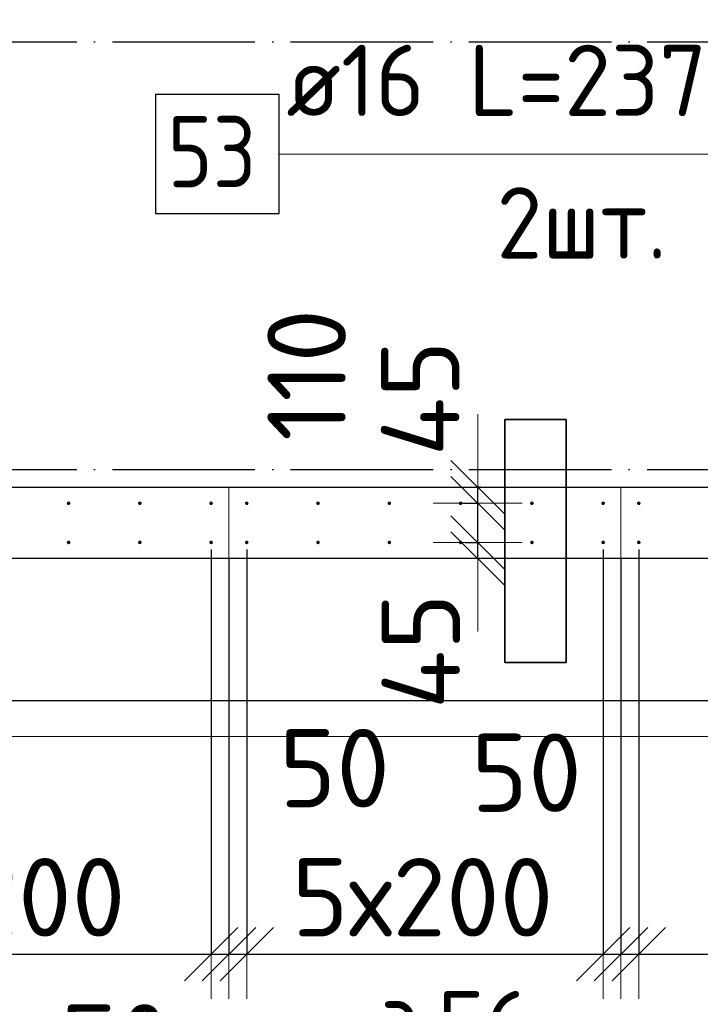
# Model space of a CAD drawing. Header units: millimetres. Extents: x 123094 to 184385, y 26948 to 48500.
# Tile 16 of 104: x 139943 to 141852, y 28498 to 31263. Entities that reach past the tile are written whole.
import ezdxf

# ---------------------------------------------------------------- set-up
doc = ezdxf.new("R2010")
doc.units = ezdxf.units.MM
doc.header["$PDMODE"] = 65
for name, pattern in [('______11', [500, 400, -50, 0, -50]), ('______2', [270, 200, -70]), ('______5', [1100, 800, -100, 100, -100])]:
    doc.linetypes.add(name, pattern=pattern)
for name, color, linetype, lineweight in [('Standard', 7, 'Continuous', 25), ('Арм.стержн. Выпуски', 180, 'Continuous', 35), ('Размерная линия_ общее', 7, 'Continuous', 13), ('Стена_ общее', 7, 'Continuous', 35), ('Фундамент_ общее', 7, 'Continuous', 35)]:
    doc.layers.add(name, color=color, linetype=linetype, lineweight=lineweight)
doc.layers.add('Осевая линия_ общее', color=7, linetype='______5', lineweight=13, true_color=0xa0a0a0)
doc.styles.add('ISOCPEUR', font='ISOCPEUR')
doc.dimstyles.new('DIMSTYLE_3', dxfattribs={"dimtxt": 220, "dimasz": 250, "dimexe": 0, "dimexo": 0, "dimgap": 110, "dimtad": 2, "dimdec": 0, "dimrnd": 5, "dimzin": 12, "dimdsep": 46, "dimtxsty": 'ISOCPEUR', "dimblk1": 'ALL_ML_STRICH', "dimblk2": 'ALL_ML_STRICH', "dimsah": 1, "dimcen": 0, "dimclrd": 7, "dimclre": 256, "dimclrt": 7, "dimadec": 0, "dimazin": 0, "dimtfac": 1, "dimtdec": 0, "dimtix": 1, "dimtmove": 2, "dimatfit": 3, "dimfxl": 0, "dimtzin": 0, "dimlwd": 0, "dimlwe": -3, "dimarcsym": 0})
doc.dimstyles.new('DIMSTYLE_5', dxfattribs={"dimtxt": 220, "dimasz": 250, "dimexe": 0, "dimexo": 0, "dimgap": 110, "dimtad": 2, "dimdec": 0, "dimrnd": 5, "dimzin": 12, "dimdsep": 46, "dimtxsty": 'ISOCPEUR', "dimblk1": 'ALL_ML_STRICH', "dimblk2": 'ALL_ML_STRICH', "dimsah": 1, "dimcen": 0, "dimclrd": 7, "dimclre": 256, "dimclrt": 7, "dimadec": 0, "dimazin": 0, "dimtfac": 1, "dimtdec": 0, "dimtix": 1, "dimtmove": 2, "dimatfit": 3, "dimfxl": 0, "dimtvp": 1.2, "dimtzin": 0, "dimlwd": 0, "dimlwe": -3, "dimarcsym": 0})
doc.dimstyles.new('DIMSTYLE_7', dxfattribs={"dimtxt": 220, "dimasz": 250, "dimexe": 0, "dimexo": 0, "dimgap": 110, "dimtad": 0, "dimdec": 0, "dimrnd": 5, "dimzin": 12, "dimdsep": 46, "dimtxsty": 'ISOCPEUR', "dimblk1": 'ALL_ML_STRICH', "dimblk2": 'ALL_ML_STRICH', "dimsah": 1, "dimcen": 0, "dimclrd": 7, "dimclre": 256, "dimclrt": 7, "dimadec": 0, "dimazin": 0, "dimtfac": 1, "dimtdec": 0, "dimtix": 1, "dimtmove": 2, "dimatfit": 3, "dimfxl": 0, "dimtvp": 1.2, "dimtzin": 0, "dimlwd": 0, "dimlwe": -3, "dimarcsym": 0})

# ---------------------------------------------------------------- blocks, each defined once
blk = doc.blocks.new('ALL_ML_STRICH')
at = {"color": 0, "linetype": 'ByBlock', "lineweight": -2}
for p, q in [((0, -0.5), (0, 0.5)), ((-0.3, -0.3), (0.3, 0.3)), ((-1, 0), (0.5, 0))]:
    blk.add_line(p, q, dxfattribs=at)
blk = doc.blocks.new('*D126')
at = {"layer": 'DEFPOINTS', "color": 7, "linetype": 'Continuous', "lineweight": 13, "transparency": 33554687}
for p in [(141172.5, 29795), (141227.9, 29750), (141267.2, 29750)]:
    blk.add_point(p, dxfattribs=at)
at = {"layer": 'Размерная линия_ общее', "color": 253, "linetype": 'Continuous', "lineweight": -2, "true_color": 0xa0a0a0, "transparency": 33554687}
for p, q in [((141192.5, 29795), (141227.9, 29795)), ((141247.2, 29750), (141227.9, 29750))]:
    blk.add_line(p, q, dxfattribs=at)
at = {"layer": 'Размерная линия_ общее', "color": 7, "linetype": 'Continuous', "lineweight": -2, "transparency": 33554687}
blk.add_line((141227.9, 29750), (141227.9, 29795), dxfattribs=at)
at = {"layer": 'Размерная линия_ общее', "color": 7, "linetype": 'Continuous', "lineweight": 13, "transparency": 33554687, "xscale": 250, "yscale": 250, "zscale": 250}
for p, rotation in [((141227.9, 29750), 270), ((141227.9, 29795), 90)]:
    blk.add_blockref('ALL_ML_STRICH', p, dxfattribs=dict(at, rotation=rotation))
at = {"layer": 'Размерная линия_ общее', "color": 7, "linetype": 'Continuous', "lineweight": 13, "transparency": 33554687, "insert": (141068.4, 29489.6), "char_height": 220, "width": 440, "attachment_point": 5, "rotation": 90, "style": 'ISOCPEUR'}
blk.add_mtext('\\A1;{45}', dxfattribs=at)
blk = doc.blocks.new('*D127')
at = {"layer": 'DEFPOINTS', "color": 7, "linetype": 'Continuous', "lineweight": 13, "transparency": 33554687}
for p in [(141167.5, 29905), (141172.5, 29795), (141227.9, 29795)]:
    blk.add_point(p, dxfattribs=at)
at = {"layer": 'Размерная линия_ общее', "color": 253, "linetype": 'Continuous', "lineweight": -2, "true_color": 0xa0a0a0, "transparency": 33554687}
for p, q in [((141187.5, 29905), (141227.9, 29905)), ((141192.5, 29795), (141227.9, 29795))]:
    blk.add_line(p, q, dxfattribs=at)
at = {"layer": 'Размерная линия_ общее', "color": 7, "linetype": 'Continuous', "lineweight": -2, "transparency": 33554687}
blk.add_line((141227.9, 29795), (141227.9, 29905), dxfattribs=at)
at = {"layer": 'Размерная линия_ общее', "color": 7, "linetype": 'Continuous', "lineweight": 13, "transparency": 33554687, "xscale": 250, "yscale": 250, "zscale": 250}
for p, rotation in [((141227.9, 29795), 270), ((141227.9, 29905), 90)]:
    blk.add_blockref('ALL_ML_STRICH', p, dxfattribs=dict(at, rotation=rotation))
at = {"layer": 'Размерная линия_ общее', "color": 7, "linetype": 'Continuous', "lineweight": 13, "transparency": 33554687, "insert": (140748, 30265.2), "char_height": 220, "width": 660, "attachment_point": 5, "rotation": 90, "style": 'ISOCPEUR'}
blk.add_mtext('\\A1;{110}', dxfattribs=at)
blk = doc.blocks.new('*D128')
at = {"layer": 'DEFPOINTS', "color": 7, "linetype": 'Continuous', "lineweight": 13, "transparency": 33554687}
for p in [(141256.4, 29950), (141167.5, 29905), (141227.9, 29905)]:
    blk.add_point(p, dxfattribs=at)
at = {"layer": 'Размерная линия_ общее', "color": 253, "linetype": 'Continuous', "lineweight": -2, "true_color": 0xa0a0a0, "transparency": 33554687}
for p, q in [((141236.4, 29950), (141227.9, 29950)), ((141187.5, 29905), (141227.9, 29905))]:
    blk.add_line(p, q, dxfattribs=at)
at = {"layer": 'Размерная линия_ общее', "color": 7, "linetype": 'Continuous', "lineweight": -2, "transparency": 33554687}
blk.add_line((141227.9, 29905), (141227.9, 29950), dxfattribs=at)
at = {"layer": 'Размерная линия_ общее', "color": 7, "linetype": 'Continuous', "lineweight": 13, "transparency": 33554687, "xscale": 250, "yscale": 250, "zscale": 250}
for p, rotation in [((141227.9, 29905), 270), ((141227.9, 29950), 90)]:
    blk.add_blockref('ALL_ML_STRICH', p, dxfattribs=dict(at, rotation=rotation))
at = {"layer": 'Размерная линия_ общее', "color": 7, "linetype": 'Continuous', "lineweight": 13, "transparency": 33554687, "insert": (141066.7, 30199.4), "char_height": 220, "width": 440, "attachment_point": 5, "rotation": 90, "style": 'ISOCPEUR'}
blk.add_mtext('\\A1;{45}', dxfattribs=at)
blk = doc.blocks.new('*D398')
at = {"layer": 'DEFPOINTS', "color": 7, "linetype": 'Continuous', "lineweight": 13, "transparency": 33554687}
for p in [(139280, 29795), (140480, 29795), (139280, 28639)]:
    blk.add_point(p, dxfattribs=at)
at = {"layer": 'Размерная линия_ общее', "color": 253, "linetype": 'Continuous', "lineweight": -2, "true_color": 0xa0a0a0, "transparency": 33554687}
for p, q in [((139280, 29775), (139280, 28639)), ((140480, 29775), (140480, 28639))]:
    blk.add_line(p, q, dxfattribs=at)
at = {"layer": 'Размерная линия_ общее', "color": 7, "linetype": 'Continuous', "lineweight": -2, "transparency": 33554687}
blk.add_line((139280, 28639), (140480, 28639), dxfattribs=at)
at = {"layer": 'Размерная линия_ общее', "color": 7, "linetype": 'Continuous', "lineweight": 13, "transparency": 33554687, "xscale": 250, "yscale": 250, "zscale": 250, "rotation": 180}
blk.add_blockref('ALL_ML_STRICH', (139280, 28639), dxfattribs=at)
at = {"layer": 'Размерная линия_ общее', "color": 7, "linetype": 'Continuous', "lineweight": 13, "transparency": 33554687, "xscale": 250, "yscale": 250, "zscale": 250}
blk.add_blockref('ALL_ML_STRICH', (140480, 28639), dxfattribs=at)
at = {"layer": 'Размерная линия_ общее', "color": 7, "linetype": 'Continuous', "lineweight": 13, "transparency": 33554687, "insert": (139506, 28909), "char_height": 220, "width": 11, "attachment_point": 1, "line_spacing_factor": 0.60241, "style": 'ISOCPEUR'}
blk.add_mtext('6х200', dxfattribs=at)
blk = doc.blocks.new('*D399')
at = {"layer": 'DEFPOINTS', "color": 7, "linetype": 'Continuous', "lineweight": 13, "transparency": 33554687}
for p in [(140480, 29795), (140530, 29770), (140480, 28639)]:
    blk.add_point(p, dxfattribs=at)
at = {"layer": 'Размерная линия_ общее', "color": 253, "linetype": 'Continuous', "lineweight": -2, "true_color": 0xa0a0a0, "transparency": 33554687}
for p, q in [((140480, 29775), (140480, 28639)), ((140530, 29750), (140530, 28639))]:
    blk.add_line(p, q, dxfattribs=at)
at = {"layer": 'Размерная линия_ общее', "color": 7, "linetype": 'Continuous', "lineweight": -2, "transparency": 33554687}
blk.add_line((140480, 28639), (140530, 28639), dxfattribs=at)
at = {"layer": 'Размерная линия_ общее', "color": 7, "linetype": 'Continuous', "lineweight": 13, "transparency": 33554687, "xscale": 250, "yscale": 250, "zscale": 250}
blk.add_blockref('ALL_ML_STRICH', (140530, 28639), dxfattribs=at)
at = {"layer": 'Размерная линия_ общее', "color": 7, "linetype": 'Continuous', "lineweight": 13, "transparency": 33554687, "xscale": 250, "yscale": 250, "zscale": 250, "rotation": 180}
blk.add_blockref('ALL_ML_STRICH', (140480, 28639), dxfattribs=at)
at = {"layer": 'Размерная линия_ общее', "color": 7, "linetype": 'Continuous', "lineweight": 13, "transparency": 33554687, "insert": (140212.8, 28388.5), "char_height": 220, "width": 440, "attachment_point": 5, "style": 'ISOCPEUR'}
blk.add_mtext('\\A1;{50}', dxfattribs=at)
blk = doc.blocks.new('*D400')
at = {"layer": 'DEFPOINTS', "color": 7, "linetype": 'Continuous', "lineweight": 13, "transparency": 33554687}
for p in [(140530, 29770), (140580, 29795), (140530, 28639)]:
    blk.add_point(p, dxfattribs=at)
at = {"layer": 'Размерная линия_ общее', "color": 253, "linetype": 'Continuous', "lineweight": -2, "true_color": 0xa0a0a0, "transparency": 33554687}
for p, q in [((140580, 29775), (140580, 28639)), ((140530, 29750), (140530, 28639))]:
    blk.add_line(p, q, dxfattribs=at)
at = {"layer": 'Размерная линия_ общее', "color": 7, "linetype": 'Continuous', "lineweight": -2, "transparency": 33554687}
blk.add_line((140530, 28639), (140580, 28639), dxfattribs=at)
at = {"layer": 'Размерная линия_ общее', "color": 7, "linetype": 'Continuous', "lineweight": 13, "transparency": 33554687, "xscale": 250, "yscale": 250, "zscale": 250}
blk.add_blockref('ALL_ML_STRICH', (140580, 28639), dxfattribs=at)
at = {"layer": 'Размерная линия_ общее', "color": 7, "linetype": 'Continuous', "lineweight": 13, "transparency": 33554687, "xscale": 250, "yscale": 250, "zscale": 250, "rotation": 180}
blk.add_blockref('ALL_ML_STRICH', (140530, 28639), dxfattribs=at)
at = {"layer": 'Размерная линия_ общее', "color": 7, "linetype": 'Continuous', "lineweight": 13, "transparency": 33554687, "insert": (140826.3, 29161.4), "char_height": 220, "width": 440, "attachment_point": 5, "style": 'ISOCPEUR'}
blk.add_mtext('\\A1;{50}', dxfattribs=at)
blk = doc.blocks.new('*D401')
at = {"layer": 'DEFPOINTS', "color": 7, "linetype": 'Continuous', "lineweight": 13, "transparency": 33554687}
for p in [(140580, 29795), (141580, 29795), (140580, 28639)]:
    blk.add_point(p, dxfattribs=at)
at = {"layer": 'Размерная линия_ общее', "color": 253, "linetype": 'Continuous', "lineweight": -2, "true_color": 0xa0a0a0, "transparency": 33554687}
for p, q in [((140580, 29775), (140580, 28639)), ((141580, 29775), (141580, 28639))]:
    blk.add_line(p, q, dxfattribs=at)
at = {"layer": 'Размерная линия_ общее', "color": 7, "linetype": 'Continuous', "lineweight": -2, "transparency": 33554687}
blk.add_line((140580, 28639), (141580, 28639), dxfattribs=at)
at = {"layer": 'Размерная линия_ общее', "color": 7, "linetype": 'Continuous', "lineweight": 13, "transparency": 33554687, "xscale": 250, "yscale": 250, "zscale": 250, "rotation": 180}
blk.add_blockref('ALL_ML_STRICH', (140580, 28639), dxfattribs=at)
at = {"layer": 'Размерная линия_ общее', "color": 7, "linetype": 'Continuous', "lineweight": 13, "transparency": 33554687, "xscale": 250, "yscale": 250, "zscale": 250}
blk.add_blockref('ALL_ML_STRICH', (141580, 28639), dxfattribs=at)
at = {"layer": 'Размерная линия_ общее', "color": 7, "linetype": 'Continuous', "lineweight": 13, "transparency": 33554687, "insert": (140706, 28909), "char_height": 220, "width": 11, "attachment_point": 1, "line_spacing_factor": 0.60241, "style": 'ISOCPEUR'}
blk.add_mtext('5х200', dxfattribs=at)
blk = doc.blocks.new('*D402')
at = {"layer": 'DEFPOINTS', "color": 7, "linetype": 'Continuous', "lineweight": 13, "transparency": 33554687}
for p in [(141580, 29795), (141630, 29770), (141580, 28639)]:
    blk.add_point(p, dxfattribs=at)
at = {"layer": 'Размерная линия_ общее', "color": 253, "linetype": 'Continuous', "lineweight": -2, "true_color": 0xa0a0a0, "transparency": 33554687}
for p, q in [((141580, 29775), (141580, 28639)), ((141630, 29750), (141630, 28639))]:
    blk.add_line(p, q, dxfattribs=at)
at = {"layer": 'Размерная линия_ общее', "color": 7, "linetype": 'Continuous', "lineweight": -2, "transparency": 33554687}
blk.add_line((141580, 28639), (141630, 28639), dxfattribs=at)
at = {"layer": 'Размерная линия_ общее', "color": 7, "linetype": 'Continuous', "lineweight": 13, "transparency": 33554687, "xscale": 250, "yscale": 250, "zscale": 250}
blk.add_blockref('ALL_ML_STRICH', (141630, 28639), dxfattribs=at)
at = {"layer": 'Размерная линия_ общее', "color": 7, "linetype": 'Continuous', "lineweight": 13, "transparency": 33554687, "xscale": 250, "yscale": 250, "zscale": 250, "rotation": 180}
blk.add_blockref('ALL_ML_STRICH', (141580, 28639), dxfattribs=at)
at = {"layer": 'Размерная линия_ общее', "color": 7, "linetype": 'Continuous', "lineweight": 13, "transparency": 33554687, "insert": (141364.8, 29148.7), "char_height": 220, "width": 440, "attachment_point": 5, "style": 'ISOCPEUR'}
blk.add_mtext('\\A1;{50}', dxfattribs=at)
blk = doc.blocks.new('*D403')
at = {"layer": 'DEFPOINTS', "color": 7, "linetype": 'Continuous', "lineweight": 13, "transparency": 33554687}
for p in [(141630, 29770), (141680, 29795), (141630, 28639)]:
    blk.add_point(p, dxfattribs=at)
at = {"layer": 'Размерная линия_ общее', "color": 253, "linetype": 'Continuous', "lineweight": -2, "true_color": 0xa0a0a0, "transparency": 33554687}
for p, q in [((141680, 29775), (141680, 28639)), ((141630, 29750), (141630, 28639))]:
    blk.add_line(p, q, dxfattribs=at)
at = {"layer": 'Размерная линия_ общее', "color": 7, "linetype": 'Continuous', "lineweight": -2, "transparency": 33554687}
blk.add_line((141630, 28639), (141680, 28639), dxfattribs=at)
at = {"layer": 'Размерная линия_ общее', "color": 7, "linetype": 'Continuous', "lineweight": 13, "transparency": 33554687, "xscale": 250, "yscale": 250, "zscale": 250}
blk.add_blockref('ALL_ML_STRICH', (141680, 28639), dxfattribs=at)
at = {"layer": 'Размерная линия_ общее', "color": 7, "linetype": 'Continuous', "lineweight": 13, "transparency": 33554687, "xscale": 250, "yscale": 250, "zscale": 250, "rotation": 180}
blk.add_blockref('ALL_ML_STRICH', (141630, 28639), dxfattribs=at)
at = {"layer": 'Размерная линия_ общее', "color": 7, "linetype": 'Continuous', "lineweight": 13, "transparency": 33554687, "insert": (142016.2, 28472.4), "char_height": 220, "width": 440, "attachment_point": 5, "style": 'ISOCPEUR'}
blk.add_mtext('\\A1;{50}', dxfattribs=at)
blk = doc.blocks.new('*D404')
at = {"layer": 'DEFPOINTS', "color": 7, "linetype": 'Continuous', "lineweight": 13, "transparency": 33554687}
for p in [(141680, 29795), (142880, 29795), (141680, 28639)]:
    blk.add_point(p, dxfattribs=at)
at = {"layer": 'Размерная линия_ общее', "color": 253, "linetype": 'Continuous', "lineweight": -2, "true_color": 0xa0a0a0, "transparency": 33554687}
for p, q in [((141680, 29775), (141680, 28639)), ((142880, 29775), (142880, 28639))]:
    blk.add_line(p, q, dxfattribs=at)
at = {"layer": 'Размерная линия_ общее', "color": 7, "linetype": 'Continuous', "lineweight": -2, "transparency": 33554687}
blk.add_line((141680, 28639), (142880, 28639), dxfattribs=at)
at = {"layer": 'Размерная линия_ общее', "color": 7, "linetype": 'Continuous', "lineweight": 13, "transparency": 33554687, "xscale": 250, "yscale": 250, "zscale": 250, "rotation": 180}
blk.add_blockref('ALL_ML_STRICH', (141680, 28639), dxfattribs=at)
at = {"layer": 'Размерная линия_ общее', "color": 7, "linetype": 'Continuous', "lineweight": 13, "transparency": 33554687, "xscale": 250, "yscale": 250, "zscale": 250}
blk.add_blockref('ALL_ML_STRICH', (142880, 28639), dxfattribs=at)
at = {"layer": 'Размерная линия_ общее', "color": 7, "linetype": 'Continuous', "lineweight": 13, "transparency": 33554687, "insert": (141906, 28909), "char_height": 220, "width": 11, "attachment_point": 1, "line_spacing_factor": 0.60241, "style": 'ISOCPEUR'}
blk.add_mtext('6х200', dxfattribs=at)

msp = doc.modelspace()

# ---------------------------------------------------------------- hatches: boundary and pattern name
at = {"layer": 'Арм.стержн. Выпуски', "linetype": 'Continuous', "lineweight": 35, "transparency": 33554687}
for points in [[(140085, 29905), (140084.6, 29906.9), (140083.5, 29908.5), (140081.9, 29909.6), (140080, 29910), (140078.1, 29909.6), (140076.5, 29908.5), (140075.4, 29906.9), (140075, 29905), (140075.4, 29903.1), (140076.5, 29901.5), (140078.1, 29900.4), (140080, 29900), (140081.9, 29900.4), (140083.5, 29901.5), (140084.6, 29903.1)], [(140285, 29905), (140284.6, 29906.9), (140283.5, 29908.5), (140281.9, 29909.6), (140280, 29910), (140278.1, 29909.6), (140276.5, 29908.5), (140275.4, 29906.9), (140275, 29905), (140275.4, 29903.1), (140276.5, 29901.5), (140278.1, 29900.4), (140280, 29900), (140281.9, 29900.4), (140283.5, 29901.5), (140284.6, 29903.1)], [(140485, 29905), (140484.6, 29906.9), (140483.5, 29908.5), (140481.9, 29909.6), (140480, 29910), (140478.1, 29909.6), (140476.5, 29908.5), (140475.4, 29906.9), (140475, 29905), (140475.4, 29903.1), (140476.5, 29901.5), (140478.1, 29900.4), (140480, 29900), (140481.9, 29900.4), (140483.5, 29901.5), (140484.6, 29903.1)], [(140585, 29905), (140584.6, 29906.9), (140583.5, 29908.5), (140581.9, 29909.6), (140580, 29910), (140578.1, 29909.6), (140576.5, 29908.5), (140575.4, 29906.9), (140575, 29905), (140575.4, 29903.1), (140576.5, 29901.5), (140578.1, 29900.4), (140580, 29900), (140581.9, 29900.4), (140583.5, 29901.5), (140584.6, 29903.1)], [(140785, 29905), (140784.6, 29906.9), (140783.5, 29908.5), (140781.9, 29909.6), (140780, 29910), (140778.1, 29909.6), (140776.5, 29908.5), (140775.4, 29906.9), (140775, 29905), (140775.4, 29903.1), (140776.5, 29901.5), (140778.1, 29900.4), (140780, 29900), (140781.9, 29900.4), (140783.5, 29901.5), (140784.6, 29903.1)], [(140985, 29905), (140984.6, 29906.9), (140983.5, 29908.5), (140981.9, 29909.6), (140980, 29910), (140978.1, 29909.6), (140976.5, 29908.5), (140975.4, 29906.9), (140975, 29905), (140975.4, 29903.1), (140976.5, 29901.5), (140978.1, 29900.4), (140980, 29900), (140981.9, 29900.4), (140983.5, 29901.5), (140984.6, 29903.1)], [(141185, 29905), (141184.6, 29906.9), (141183.5, 29908.5), (141181.9, 29909.6), (141180, 29910), (141178.1, 29909.6), (141176.5, 29908.5), (141175.4, 29906.9), (141175, 29905), (141175.4, 29903.1), (141176.5, 29901.5), (141178.1, 29900.4), (141180, 29900), (141181.9, 29900.4), (141183.5, 29901.5), (141184.6, 29903.1)], [(141385, 29905), (141384.6, 29906.9), (141383.5, 29908.5), (141381.9, 29909.6), (141380, 29910), (141378.1, 29909.6), (141376.5, 29908.5), (141375.4, 29906.9), (141375, 29905), (141375.4, 29903.1), (141376.5, 29901.5), (141378.1, 29900.4), (141380, 29900), (141381.9, 29900.4), (141383.5, 29901.5), (141384.6, 29903.1)], [(141585, 29905), (141584.6, 29906.9), (141583.5, 29908.5), (141581.9, 29909.6), (141580, 29910), (141578.1, 29909.6), (141576.5, 29908.5), (141575.4, 29906.9), (141575, 29905), (141575.4, 29903.1), (141576.5, 29901.5), (141578.1, 29900.4), (141580, 29900), (141581.9, 29900.4), (141583.5, 29901.5), (141584.6, 29903.1)], [(141685, 29905), (141684.6, 29906.9), (141683.5, 29908.5), (141681.9, 29909.6), (141680, 29910), (141678.1, 29909.6), (141676.5, 29908.5), (141675.4, 29906.9), (141675, 29905), (141675.4, 29903.1), (141676.5, 29901.5), (141678.1, 29900.4), (141680, 29900), (141681.9, 29900.4), (141683.5, 29901.5), (141684.6, 29903.1)], [(140085, 29795), (140084.6, 29796.9), (140083.5, 29798.5), (140081.9, 29799.6), (140080, 29800), (140078.1, 29799.6), (140076.5, 29798.5), (140075.4, 29796.9), (140075, 29795), (140075.4, 29793.1), (140076.5, 29791.5), (140078.1, 29790.4), (140080, 29790), (140081.9, 29790.4), (140083.5, 29791.5), (140084.6, 29793.1)], [(140285, 29795), (140284.6, 29796.9), (140283.5, 29798.5), (140281.9, 29799.6), (140280, 29800), (140278.1, 29799.6), (140276.5, 29798.5), (140275.4, 29796.9), (140275, 29795), (140275.4, 29793.1), (140276.5, 29791.5), (140278.1, 29790.4), (140280, 29790), (140281.9, 29790.4), (140283.5, 29791.5), (140284.6, 29793.1)], [(140485, 29795), (140484.6, 29796.9), (140483.5, 29798.5), (140481.9, 29799.6), (140480, 29800), (140478.1, 29799.6), (140476.5, 29798.5), (140475.4, 29796.9), (140475, 29795), (140475.4, 29793.1), (140476.5, 29791.5), (140478.1, 29790.4), (140480, 29790), (140481.9, 29790.4), (140483.5, 29791.5), (140484.6, 29793.1)], [(140585, 29795), (140584.6, 29796.9), (140583.5, 29798.5), (140581.9, 29799.6), (140580, 29800), (140578.1, 29799.6), (140576.5, 29798.5), (140575.4, 29796.9), (140575, 29795), (140575.4, 29793.1), (140576.5, 29791.5), (140578.1, 29790.4), (140580, 29790), (140581.9, 29790.4), (140583.5, 29791.5), (140584.6, 29793.1)], [(140785, 29795), (140784.6, 29796.9), (140783.5, 29798.5), (140781.9, 29799.6), (140780, 29800), (140778.1, 29799.6), (140776.5, 29798.5), (140775.4, 29796.9), (140775, 29795), (140775.4, 29793.1), (140776.5, 29791.5), (140778.1, 29790.4), (140780, 29790), (140781.9, 29790.4), (140783.5, 29791.5), (140784.6, 29793.1)], [(140985, 29795), (140984.6, 29796.9), (140983.5, 29798.5), (140981.9, 29799.6), (140980, 29800), (140978.1, 29799.6), (140976.5, 29798.5), (140975.4, 29796.9), (140975, 29795), (140975.4, 29793.1), (140976.5, 29791.5), (140978.1, 29790.4), (140980, 29790), (140981.9, 29790.4), (140983.5, 29791.5), (140984.6, 29793.1)], [(141185, 29795), (141184.6, 29796.9), (141183.5, 29798.5), (141181.9, 29799.6), (141180, 29800), (141178.1, 29799.6), (141176.5, 29798.5), (141175.4, 29796.9), (141175, 29795), (141175.4, 29793.1), (141176.5, 29791.5), (141178.1, 29790.4), (141180, 29790), (141181.9, 29790.4), (141183.5, 29791.5), (141184.6, 29793.1)], [(141385, 29795), (141384.6, 29796.9), (141383.5, 29798.5), (141381.9, 29799.6), (141380, 29800), (141378.1, 29799.6), (141376.5, 29798.5), (141375.4, 29796.9), (141375, 29795), (141375.4, 29793.1), (141376.5, 29791.5), (141378.1, 29790.4), (141380, 29790), (141381.9, 29790.4), (141383.5, 29791.5), (141384.6, 29793.1)], [(141585, 29795), (141584.6, 29796.9), (141583.5, 29798.5), (141581.9, 29799.6), (141580, 29800), (141578.1, 29799.6), (141576.5, 29798.5), (141575.4, 29796.9), (141575, 29795), (141575.4, 29793.1), (141576.5, 29791.5), (141578.1, 29790.4), (141580, 29790), (141581.9, 29790.4), (141583.5, 29791.5), (141584.6, 29793.1)], [(141685, 29795), (141684.6, 29796.9), (141683.5, 29798.5), (141681.9, 29799.6), (141680, 29800), (141678.1, 29799.6), (141676.5, 29798.5), (141675.4, 29796.9), (141675, 29795), (141675.4, 29793.1), (141676.5, 29791.5), (141678.1, 29790.4), (141680, 29790), (141681.9, 29790.4), (141683.5, 29791.5), (141684.6, 29793.1)]]:
    msp.add_hatch(color=4, dxfattribs=at).paths.add_polyline_path(points)

# ---------------------------------------------------------------- linework, layer by layer
at = {"layer": 'Standard', "color": 52, "linetype": 'Continuous', "lineweight": 13, "transparency": 33554687}
for p, q in [((141304.4, 30140), (141304.4, 29458.3)), ((141476.6, 30140), (141304.4, 30140)), ((141304.4, 30140), (141304.4, 29458.3)), ((141476.6, 30140), (141304.4, 30140)), ((141476.6, 29458.3), (141476.6, 30140)), ((141476.6, 29458.3), (141476.6, 30140)), ((141304.4, 29458.3), (141476.6, 29458.3)), ((141304.4, 29458.3), (141476.6, 29458.3))]:
    msp.add_line(p, q, dxfattribs=at)
at = {"layer": 'Standard', "color": 52, "linetype": 'Continuous', "lineweight": 35, "transparency": 33554687}
for p, q in [((141304.4, 30140), (141304.4, 29458.3)), ((141476.6, 30140), (141304.4, 30140)), ((141304.4, 30140), (141304.4, 29458.3)), ((141476.6, 30140), (141304.4, 30140)), ((141476.6, 29458.3), (141476.6, 30140)), ((141476.6, 29458.3), (141476.6, 30140)), ((141304.4, 29458.3), (141476.6, 29458.3)), ((141304.4, 29458.3), (141476.6, 29458.3))]:
    msp.add_line(p, q, dxfattribs=at)
at = {"layer": 'Standard', "color": 7, "linetype": 'Continuous', "lineweight": 13, "transparency": 33554687}
msp.add_lwpolyline([(125100, 29250), (167980, 29250), (167980, 48500), (125100, 48500), (125100, 29250)], dxfattribs=at)
at = {"layer": 'Арм.стержн. Выпуски', "color": 7, "linetype": 'Continuous', "lineweight": 13, "transparency": 33554687}
msp.add_line((140671, 30885.4), (142571, 30885.4), dxfattribs=at)
at = {"layer": 'Арм.стержн. Выпуски', "color": 7, "linetype": 'Continuous', "lineweight": 25, "transparency": 33554687}
msp.add_lwpolyline([(140324.4, 30718.8), (140671, 30718.8), (140671, 31052.1), (140324.4, 31052.1), (140324.4, 30718.8)], dxfattribs=at)
at = {"layer": 'Осевая линия_ общее', "color": 253, "linetype": '______11', "lineweight": -3, "true_color": 0xa0a0a0, "transparency": 33554687}
for p, q in [((125200, 31200), (169325.4, 31200)), ((125200, 30000), (169325.4, 30000))]:
    msp.add_line(p, q, dxfattribs=at)
at = {"layer": 'Стена_ общее', "color": 7, "linetype": 'Continuous', "lineweight": 25, "transparency": 33554687}
for p, q in [((139220, 29950), (142940, 29950)), ((139220, 29950), (142940, 29950)), ((143140, 29750), (139220, 29750)), ((143140, 29750), (139220, 29750))]:
    msp.add_line(p, q, dxfattribs=at)
at = {"layer": 'Стена_ общее', "color": 253, "linetype": '______2', "lineweight": 18, "true_color": 0xababab, "transparency": 33554687}
for p, q in [((140530, 29950), (140530, 29750)), ((140530, 29950), (140530, 29750)), ((141630, 29750), (141630, 29950)), ((141630, 29750), (141630, 29950))]:
    msp.add_line(p, q, dxfattribs=at)
at = {"layer": 'Фундамент_ общее', "color": 7, "lineweight": 25, "transparency": 33554687}
msp.add_line((143540, 29350), (138620, 29350), dxfattribs=at)
at = {"layer": 'Фундамент_ общее', "color": 7, "linetype": 'Continuous', "lineweight": 25, "transparency": 33554687}
msp.add_line((143540, 29350), (138620, 29350), dxfattribs=at)

# ---------------------------------------------------------------- texts
at = {"layer": 'Standard', "color": 7, "linetype": 'Continuous', "lineweight": 13, "transparency": 33554687, "insert": (140697.9, 28335.9), "char_height": 200, "width": 768.124, "attachment_point": 7, "style": 'ISOCPEUR'}
msp.add_mtext('\\A1;{\\fISOCPEUR|i0|b0;\\H200.000000;\\W0.909091;\\C7;поз.56}\\P', dxfattribs=at)
at = {"layer": 'Арм.стержн. Выпуски', "color": 7, "linetype": 'Continuous', "lineweight": 25, "transparency": 33554687, "char_height": 200, "attachment_point": 7, "style": 'ISOCPEUR'}
for s, insert, width in [('\\W0.96;ø16 L=2370mm ', (140691, 30992.1), 1955.018), ('\\W0.87;53', (140357.7, 30792.1), 367.208), ('\\W0.94;2шт. ', (141281, 30592.1), 774.191)]:
    msp.add_mtext(s, dxfattribs=dict(at, insert=insert, width=width))

# ---------------------------------------------------------------- dimensions: what is measured, and where the dimension line sits
at = {"layer": 'Размерная линия_ общее', "color": 7, "linetype": 'Continuous', "lineweight": 13, "transparency": 33554687}
for base, p1, p2, picture, middle in [((141227.9, 29905), (141192.5, 29795), (141187.5, 29905), '*D127', (140748, 30265.2)), ((141227.9, 29950), (141187.5, 29905), (141236.4, 29950), '*D128', (141066.7, 30199.4)), ((141227.9, 29795), (141247.2, 29750), (141192.5, 29795), '*D126', (141068.4, 29489.6))]:
    dim = msp.add_linear_dim(base=base, p1=p1, p2=p2, angle=90, dimstyle='DIMSTYLE_5', override={"dimpost": '<>', "dimclrd": 7, "dimclre": 253, "dimclrt": 7, "dimlwd": 0, "dimlwe": 65533}, dxfattribs=at)
    dim.commit()
    dim.dimension.update_dxf_attribs({"geometry": picture, "text_midpoint": middle, "dimtype": 160})
for base, p1, p2, text, picture, middle in [((140480, 28639), (139280, 29775), (140480, 29775), '6х200', '*D398', (139880, 28749)), ((141580, 28639), (140580, 29775), (141580, 29775), '5х200', '*D401', (141080, 28749)), ((142880, 28639), (141680, 29775), (142880, 29775), '6х200', '*D404', (142280, 28749))]:
    dim = msp.add_linear_dim(base=base, p1=p1, p2=p2, text=text, dimstyle='DIMSTYLE_3', override={"dimpost": '<>', "dimclrd": 7, "dimclre": 253, "dimclrt": 7, "dimlwd": 0, "dimlwe": 65533}, dxfattribs=at)
    dim.commit()
    dim.dimension.update_dxf_attribs({"geometry": picture, "text_midpoint": middle, "dimtype": 160})
for base, p1, p2, dimstyle, picture, middle in [((140530, 28639), (140480, 29775), (140530, 29750), 'DIMSTYLE_7', '*D399', (140212.8, 28388.5)), ((140580, 28639), (140530, 29750), (140580, 29775), 'DIMSTYLE_5', '*D400', (140826.3, 29161.4)), ((141630, 28639), (141580, 29775), (141630, 29750), 'DIMSTYLE_5', '*D402', (141364.8, 29148.7)), ((141680, 28639), (141630, 29750), (141680, 29775), 'DIMSTYLE_7', '*D403', (142016.2, 28472.4))]:
    dim = msp.add_linear_dim(base=base, p1=p1, p2=p2, dimstyle=dimstyle, override={"dimpost": '<>', "dimclrd": 7, "dimclre": 253, "dimclrt": 7, "dimlwd": 0, "dimlwe": 65533}, dxfattribs=at)
    dim.commit()
    dim.dimension.update_dxf_attribs({"geometry": picture, "text_midpoint": middle, "dimtype": 160})

doc.saveas('drawing.dxf')
